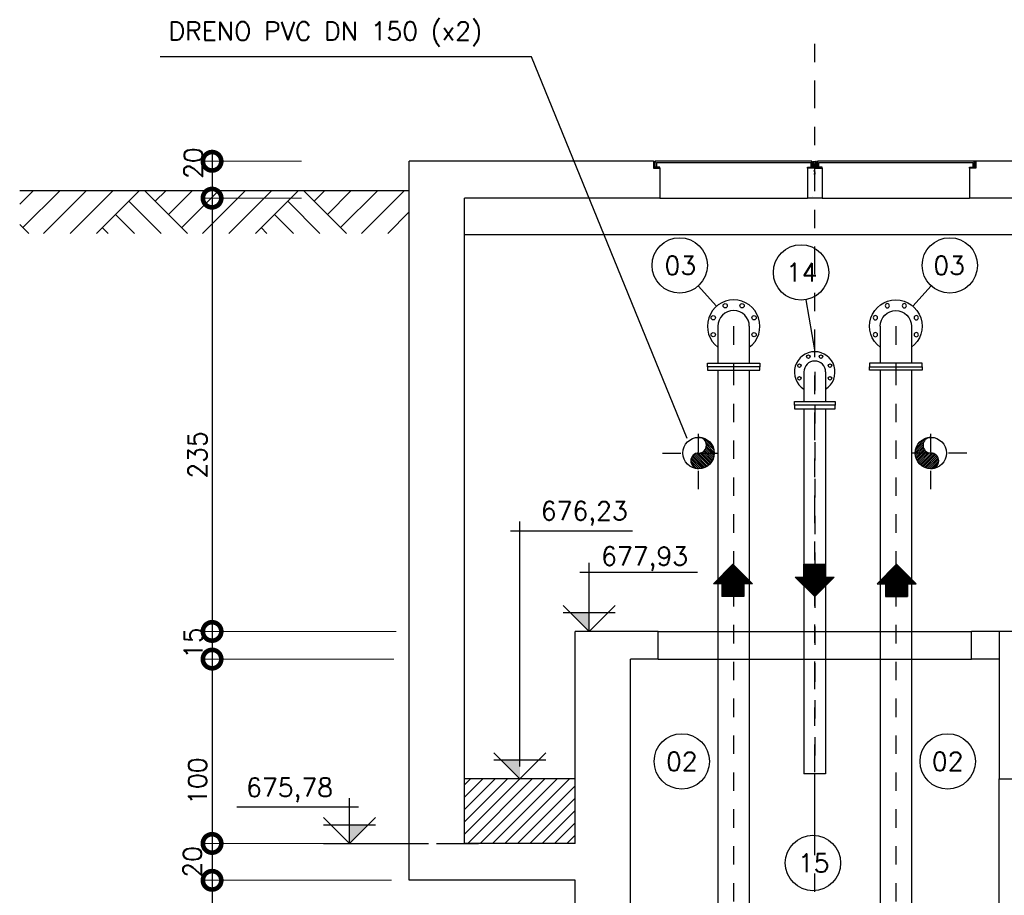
# Model space of a CAD drawing. Header units: millimetres. Extents: x 197878 to 197999, y 8707048 to 8707095.
# Tile 24 of 36: x 197896 to 197901, y 8707072 to 8707077. Entities that reach past the tile are written whole.
import ezdxf
from ezdxf.enums import TextEntityAlignment as Align

# ---------------------------------------------------------------- set-up
doc = ezdxf.new("R2010")
doc.units = ezdxf.units.MM
doc.header["$LTSCALE"] = 0.1
doc.linetypes.add('DASHDOT', pattern=[1, 0.5, -0.25, 0, -0.25])
doc.linetypes.add('HIDDEN', pattern=[0.375, 0.25, -0.125])
doc.layers.get('Defpoints').update_dxf_attribs({"lineweight": 9})
for name, color, linetype in [('BAR-EIXOS', 7, 'DASHDOT'), ('BAR-FUROS', 7, 'Continuous'), ('BAR-PECAS', 2, 'Continuous'), ('CONCRETO', 3, 'Continuous'), ('COTAS', 7, 'Continuous'), ('DIM', 7, 'Continuous'), ('EIXO', 7, 'DASHDOT'), ('ELEVAÇÃO', 2, 'Continuous'), ('ESTRUTURA', 5, 'Continuous'), ('HACHURA', 7, 'Continuous'), ('LFINA', 3, 'Continuous'), ('LGROSSA', 5, 'Continuous'), ('PROJ', 7, 'HIDDEN'), ('RELAÇÀO', 2, 'Continuous'), ('TAMPA', 3, 'Continuous'), ('TERRENO', 1, 'Continuous'), ('TEXTO', 2, 'Continuous')]:
    doc.layers.add(name, color=color, linetype=linetype)
doc.styles.add('romans', font='romans.shx')
doc.dimstyles.get("Standard").update_dxf_attribs({"dimtxt": 0.1, "dimasz": 0.2, "dimexe": 0.05, "dimexo": 0.05, "dimgap": 0.025, "dimtad": 1, "dimtoh": 1, "dimdec": 0, "dimlfac": 100, "dimzin": 0, "dimdsep": 46, "dimtxsty": 'romans', "dimblk1": 'DOTSMALL', "dimblk2": 'DOTSMALL', "dimsah": 1, "dimcen": 0.3, "dimdle": 0.05, "dimclrd": 7, "dimclre": 7, "dimclrt": 2, "dimazin": 0, "dimtfac": 1, "dimtdec": 0, "dimtmove": 2, "dimatfit": 3, "dimldrblk": 'DOTSMALL', "dimfxl": 0, "dimtolj": 1, "dimtzin": 0, "dimlwe": 5, "dimarcsym": 0})

# ---------------------------------------------------------------- blocks, each defined once
blk = doc.blocks.new('_DOTSMALL')
at = {"color": 0, "linetype": 'ByBlock', "const_width": 0.5}
blk.add_lwpolyline([(-0.0625, 0, 1), (0.0625, 0, 1)], format="xyb", close=True, dxfattribs=at)
blk = doc.blocks.new('*D160')
at = {"layer": 'Defpoints', "color": 0}
for p in [(197897.3827, 8707076.0107), (197896.8482, 8707075.8107), (197897.3827, 8707075.8107)]:
    blk.add_point(p, dxfattribs=at)
at = {"layer": 'DIM', "color": 7, "lineweight": -2}
blk.add_line((197896.8482, 8707076.0607), (197896.8482, 8707075.7607), dxfattribs=at)
at = {"layer": 'DIM', "color": 7, "lineweight": 5}
for p, q in [((197897.3327, 8707076.0107), (197896.7982, 8707076.0107)), ((197897.3327, 8707075.8107), (197896.7982, 8707075.8107))]:
    blk.add_line(p, q, dxfattribs=at)
at = {"layer": 'DIM', "color": 7, "lineweight": -2, "xscale": 0.2, "yscale": 0.2, "zscale": 0.2}
for p, rotation in [((197896.8482, 8707076.0107), 90), ((197896.8482, 8707075.8107), 270)]:
    blk.add_blockref('_DOTSMALL', p, dxfattribs=dict(at, rotation=rotation))
at = {"layer": 'DIM', "color": 2, "insert": (197896.7465, 8707076.0007), "char_height": 0.1, "attachment_point": 5, "rotation": 90, "style": 'romans'}
blk.add_mtext('\\A1;20', dxfattribs=at)
blk = doc.blocks.new('*D161')
at = {"layer": 'Defpoints', "color": 0}
for p in [(197897.6827, 8707073.3107), (197896.8482, 8707072.3107), (197897.8846, 8707072.3107)]:
    blk.add_point(p, dxfattribs=at)
at = {"layer": 'DIM', "color": 7, "lineweight": -2}
blk.add_line((197896.8482, 8707073.3607), (197896.8482, 8707072.2607), dxfattribs=at)
at = {"layer": 'DIM', "color": 7, "lineweight": 5}
blk.add_line((197897.8346, 8707072.3107), (197896.7982, 8707072.3107), dxfattribs=at)
at = {"layer": 'DIM', "color": 7, "lineweight": -2, "xscale": 0.2, "yscale": 0.2, "zscale": 0.2}
for p, rotation in [((197896.8482, 8707073.3107), 90), ((197896.8482, 8707072.3107), 270)]:
    blk.add_blockref('_DOTSMALL', p, dxfattribs=dict(at, rotation=rotation))
at = {"layer": 'DIM', "color": 2, "insert": (197896.7698, 8707072.6486), "char_height": 0.1, "attachment_point": 5, "rotation": 90, "style": 'romans'}
blk.add_mtext('\\A1;100', dxfattribs=at)
blk = doc.blocks.new('*D162')
at = {"layer": 'Defpoints', "color": 0}
for p in [(197897.6827, 8707072.3107), (197896.8482, 8707072.1107), (197897.8712, 8707072.1107)]:
    blk.add_point(p, dxfattribs=at)
at = {"layer": 'DIM', "color": 7, "lineweight": -2}
blk.add_line((197896.8482, 8707072.3607), (197896.8482, 8707072.0607), dxfattribs=at)
at = {"layer": 'DIM', "color": 7, "lineweight": 5}
blk.add_line((197897.8212, 8707072.1107), (197896.7982, 8707072.1107), dxfattribs=at)
at = {"layer": 'DIM', "color": 7, "lineweight": -2, "xscale": 0.2, "yscale": 0.2, "zscale": 0.2}
for p, rotation in [((197896.8482, 8707072.3107), 90), ((197896.8482, 8707072.1107), 270)]:
    blk.add_blockref('_DOTSMALL', p, dxfattribs=dict(at, rotation=rotation))
at = {"layer": 'DIM', "color": 2, "insert": (197896.7416, 8707072.2107), "char_height": 0.1, "attachment_point": 5, "rotation": 90, "style": 'romans'}
blk.add_mtext('\\A1;20', dxfattribs=at)
blk = doc.blocks.new('*D163')
at = {"layer": 'Defpoints', "color": 0}
for p in [(197897.3827, 8707072.1107), (197896.8482, 8707070.4107), (197898.7952, 8707070.4107)]:
    blk.add_point(p, dxfattribs=at)
at = {"layer": 'DIM', "color": 7, "lineweight": -2}
blk.add_line((197896.8482, 8707072.1607), (197896.8482, 8707070.3607), dxfattribs=at)
at = {"layer": 'DIM', "color": 7, "lineweight": 5}
blk.add_line((197898.7452, 8707070.4107), (197896.7982, 8707070.4107), dxfattribs=at)
at = {"layer": 'DIM', "color": 7, "lineweight": -2, "xscale": 0.2, "yscale": 0.2, "zscale": 0.2}
for p, rotation in [((197896.8482, 8707072.1107), 90), ((197896.8482, 8707070.4107), 270)]:
    blk.add_blockref('_DOTSMALL', p, dxfattribs=dict(at, rotation=rotation))
at = {"layer": 'DIM', "color": 2, "insert": (197896.7732, 8707071.2607), "char_height": 0.1, "attachment_point": 5, "rotation": 90, "style": 'romans'}
blk.add_mtext('\\A1;170', dxfattribs=at)
blk = doc.blocks.new('*D164')
at = {"layer": 'Defpoints', "color": 0}
for p in [(197897.6827, 8707075.8107), (197896.8482, 8707073.4607), (197897.898, 8707073.4607)]:
    blk.add_point(p, dxfattribs=at)
at = {"layer": 'DIM', "color": 7, "lineweight": -2}
blk.add_line((197896.8482, 8707075.8607), (197896.8482, 8707073.4107), dxfattribs=at)
at = {"layer": 'DIM', "color": 7, "lineweight": 5}
blk.add_line((197897.848, 8707073.4607), (197896.7982, 8707073.4607), dxfattribs=at)
at = {"layer": 'DIM', "color": 7, "lineweight": -2, "xscale": 0.2, "yscale": 0.2, "zscale": 0.2}
for p, rotation in [((197896.8482, 8707075.8107), 90), ((197896.8482, 8707073.4607), 270)]:
    blk.add_blockref('_DOTSMALL', p, dxfattribs=dict(at, rotation=rotation))
at = {"layer": 'DIM', "color": 2, "insert": (197896.7689, 8707074.4181), "char_height": 0.1, "attachment_point": 5, "rotation": 90, "style": 'romans'}
blk.add_mtext('\\A1;235', dxfattribs=at)
blk = doc.blocks.new('*D165')
at = {"layer": 'Defpoints', "color": 0}
for p in [(197897.898, 8707073.4607), (197896.8482, 8707073.3107), (197897.8846, 8707073.3107)]:
    blk.add_point(p, dxfattribs=at)
at = {"layer": 'DIM', "color": 7, "lineweight": -2}
blk.add_line((197896.8482, 8707073.5107), (197896.8482, 8707073.2607), dxfattribs=at)
at = {"layer": 'DIM', "color": 7, "lineweight": 5}
for p, q in [((197897.848, 8707073.4607), (197896.7982, 8707073.4607)), ((197897.8346, 8707073.3107), (197896.7982, 8707073.3107))]:
    blk.add_line(p, q, dxfattribs=at)
at = {"layer": 'DIM', "color": 7, "lineweight": -2, "xscale": 0.2, "yscale": 0.2, "zscale": 0.2}
for p, rotation in [((197896.8482, 8707073.4607), 90), ((197896.8482, 8707073.3107), 270)]:
    blk.add_blockref('_DOTSMALL', p, dxfattribs=dict(at, rotation=rotation))
at = {"layer": 'DIM', "color": 2, "insert": (197896.7465, 8707073.3973), "char_height": 0.1, "attachment_point": 5, "rotation": 90, "style": 'romans'}
blk.add_mtext('\\A1;15', dxfattribs=at)
blk = doc.blocks.new('BB-3-CC01-N10-D100-S0')
at = {"layer": 'BAR-EIXOS'}
blk.add_line((0, 0), (0, -0.18), dxfattribs=at)
at = {"layer": 'BAR-FUROS'}
for centre in [(-0.0344, 0.0831), (0.0344, 0.0831), (-0.0831, 0.0344), (0.0831, 0.0344), (-0.0831, -0.0344), (0.0831, -0.0344)]:
    blk.add_circle(centre, 0.0095, dxfattribs=at)
at = {"layer": 'BAR-PECAS'}
for p, q in [((-0.059, 0), (-0.059, -0.161)), ((0.059, 0), (0.059, -0.161))]:
    blk.add_line(p, q, dxfattribs=at)
blk.add_lwpolyline([(0.11, -0.18), (-0.11, -0.18), (-0.11, -0.161), (0.11, -0.161)], close=True, dxfattribs=at)
for radius, start, end in [(0.11, 302.4364, 237.5636), (0.059, 0, 180)]:
    blk.add_arc((0, 0), radius, start, end, dxfattribs=at)
blk = doc.blocks.new('BB-3-CC01-N10-D150-S0')
at = {"layer": 'BAR-EIXOS'}
blk.add_line((0, 0), (0, -0.22), dxfattribs=at)
at = {"layer": 'BAR-FUROS'}
for centre in [(-0.0459, 0.1109), (0.0459, 0.1109), (-0.1109, 0.0459), (0.1109, 0.0459), (-0.1109, -0.0459), (0.1109, -0.0459)]:
    blk.add_circle(centre, 0.0115, dxfattribs=at)
at = {"layer": 'BAR-PECAS'}
for p, q in [((-0.085, 0), (-0.085, -0.201)), ((0.085, 0), (0.085, -0.201))]:
    blk.add_line(p, q, dxfattribs=at)
blk.add_lwpolyline([(0.1425, -0.22), (-0.1425, -0.22), (-0.1425, -0.201), (0.1425, -0.201)], close=True, dxfattribs=at)
for radius, start, end in [(0.1425, 306.619, 233.381), (0.085, 0, 180)]:
    blk.add_arc((0, 0), radius, start, end, dxfattribs=at)
blk = doc.blocks.new('A$C26ED7CE0')
for p, q in [((0.1661, 0.1761), (0.0461, 0.1761)), ((0.0461, 0.1061), (0.0461, 0.1761)), ((0.1661, 0.1061), (0.1661, 0.1761)), ((0.1061, 0), (0, 0.1061)), ((0.0461, 0.1061), (0, 0.1061)), ((0.1061, 0), (0.2121, 0.1061)), ((0.2121, 0.1061), (0.1661, 0.1061))]:
    blk.add_line(p, q)
at = {"color": 0}
for p, q in [((0.1632, 0.0571), (0.0461, 0.1742)), ((0.1614, 0.0553), (0.0461, 0.1707)), ((0.1596, 0.0536), (0.0461, 0.1671)), ((0.1579, 0.0518), (0.0461, 0.1636)), ((0.1649, 0.0589), (0.0478, 0.1761)), ((0.1667, 0.0606), (0.0513, 0.1761)), ((0.1685, 0.0624), (0.0548, 0.1761)), ((0.1702, 0.0642), (0.0584, 0.1761)), ((0.172, 0.0659), (0.0619, 0.1761)), ((0.1738, 0.0677), (0.0654, 0.1761)), ((0.1755, 0.0695), (0.069, 0.1761)), ((0.1773, 0.0712), (0.0725, 0.1761)), ((0.1791, 0.073), (0.076, 0.1761)), ((0.1809, 0.0748), (0.0796, 0.1761)), ((0.1826, 0.0766), (0.0831, 0.1761)), ((0.1844, 0.0783), (0.0866, 0.1761)), ((0.1862, 0.0801), (0.0902, 0.1761)), ((0.1879, 0.0819), (0.0937, 0.1761)), ((0.1661, 0.1072), (0.0972, 0.1761)), ((0.1661, 0.1108), (0.1008, 0.1761)), ((0.1661, 0.1143), (0.1043, 0.1761)), ((0.1661, 0.1179), (0.1079, 0.1761)), ((0.1661, 0.1214), (0.1114, 0.1761)), ((0.1661, 0.1249), (0.1149, 0.1761)), ((0.1661, 0.1285), (0.1185, 0.1761)), ((0.1661, 0.132), (0.122, 0.1761)), ((0.1661, 0.1355), (0.1255, 0.1761)), ((0.1661, 0.1391), (0.1291, 0.1761)), ((0.1661, 0.1426), (0.1326, 0.1761)), ((0.1661, 0.1461), (0.1361, 0.1761)), ((0.1661, 0.1497), (0.1397, 0.1761)), ((0.1661, 0.1532), (0.1432, 0.1761)), ((0.1661, 0.1567), (0.1467, 0.1761)), ((0.1661, 0.1603), (0.1503, 0.1761)), ((0.1661, 0.1638), (0.1538, 0.1761)), ((0.1661, 0.1674), (0.1574, 0.1761)), ((0.1661, 0.1709), (0.1609, 0.1761)), ((0.1661, 0.1744), (0.1644, 0.1761)), ((0.1561, 0.05), (0.0461, 0.1601)), ((0.1543, 0.0483), (0.0461, 0.1565)), ((0.1526, 0.0465), (0.0461, 0.153)), ((0.1508, 0.0447), (0.0461, 0.1495)), ((0.149, 0.043), (0.0461, 0.1459)), ((0.1473, 0.0412), (0.0461, 0.1424)), ((0.1455, 0.0394), (0.0461, 0.1389)), ((0.1437, 0.0377), (0.0461, 0.1353)), ((0.142, 0.0359), (0.0461, 0.1318)), ((0.1402, 0.0341), (0.0461, 0.1283)), ((0.1384, 0.0324), (0.0461, 0.1247)), ((0.1367, 0.0306), (0.0461, 0.1212)), ((0.1349, 0.0288), (0.0461, 0.1176)), ((0.1331, 0.0271), (0.0461, 0.1141)), ((0.1314, 0.0253), (0.0461, 0.1106)), ((0.1296, 0.0235), (0.0461, 0.107)), ((0.1066, 0.0005), (0.0011, 0.1061)), ((0.1084, 0.0023), (0.0046, 0.1061)), ((0.1101, 0.0041), (0.0081, 0.1061)), ((0.1119, 0.0058), (0.0117, 0.1061)), ((0.1137, 0.0076), (0.0152, 0.1061)), ((0.1154, 0.0094), (0.0188, 0.1061)), ((0.1172, 0.0111), (0.0223, 0.1061)), ((0.119, 0.0129), (0.0258, 0.1061)), ((0.1207, 0.0147), (0.0294, 0.1061)), ((0.1225, 0.0164), (0.0329, 0.1061)), ((0.1243, 0.0182), (0.0364, 0.1061)), ((0.1261, 0.02), (0.04, 0.1061)), ((0.1278, 0.0218), (0.0435, 0.1061)), ((0.1897, 0.0836), (0.1672, 0.1061)), ((0.1915, 0.0854), (0.1708, 0.1061)), ((0.1932, 0.0872), (0.1743, 0.1061)), ((0.195, 0.0889), (0.1779, 0.1061)), ((0.1968, 0.0907), (0.1814, 0.1061)), ((0.1985, 0.0925), (0.1849, 0.1061)), ((0.2003, 0.0942), (0.1885, 0.1061)), ((0.2021, 0.096), (0.192, 0.1061))]:
    blk.add_line(p, q, dxfattribs=at)

msp = doc.modelspace()

# ---------------------------------------------------------------- hatches: boundary and pattern name
at = {"layer": 'BAR-PECAS'}
h = msp.add_hatch(dxfattribs=at)
h.set_pattern_fill('ANSI31', color=9, scale=0.002265, angle=180, style=0)
h.set_pattern_definition([(315, (198009.91519, 8706974.5258995), (-0.0050857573, -0.0050857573), [])])
h.paths.add_polyline_path([(197899.48841, 8707074.34342, -1), (197899.48841, 8707074.42842)])
h.paths.add_polyline_path([(197899.48841, 8707074.42842), (197899.57341, 8707074.42842, -0.4142136), (197899.48841, 8707074.34342)])
h.paths.add_polyline_path([(197899.57341, 8707074.42842), (197899.48841, 8707074.42842, 0.9999987), (197899.48841, 8707074.51342, -0.4142136)])
h = msp.add_hatch(dxfattribs=at)
h.set_pattern_fill('ANSI31', color=9, scale=0.002265, angle=180, style=0)
h.set_pattern_definition([(225, (197790.321623, 8706974.5258995), (0.0050857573, -0.0050857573), [])])
h.paths.add_polyline_path([(197900.74841, 8707074.34342, 1), (197900.74841, 8707074.42842)])
h.paths.add_polyline_path([(197900.74841, 8707074.42842), (197900.66341, 8707074.42842, 0.4142136), (197900.74841, 8707074.34342)])
h.paths.add_polyline_path([(197900.66341, 8707074.42842), (197900.74841, 8707074.42842, -0.9999987), (197900.74841, 8707074.51342, 0.4142136)])
at = {"layer": 'CONCRETO'}
h = msp.add_hatch(dxfattribs=at)
h.set_pattern_fill('AR-CONC', color=256, scale=0.001, style=0)
h.set_pattern_definition([(130, (198005.7883, 8706993.36226), (-0.18218467, -0.01593909), [0.01905, -0.20955]), (185, (198005.7883, 8706993.36226), (0.03524283, 0.19105664), [0.01524, -0.16764]), (79.549, (198005.77312, 8706993.36093), (-0.1469425, 0.17511669), [0.01619, -0.17809]), (133.8158, (198005.7883, 8706993.41306), (-0.27107904, -0.04204233), [0.028575, -0.314325]), (83.3644, (198005.76572, 8706993.40956), (-0.23740423, 0.24742556), [0.024285, -0.267135]), (188.816, (198005.7883, 8706993.41306), (-0.2374046, 0.2474251), [0.02286, -0.25146]), (159, (198005.7629, 8706993.40036), (-0.15161488, -0.10226552), [0.01905, -0.20955]), (214, (198005.7629, 8706993.40036), (-0.06180203, 0.18418797), [0.01524, -0.16764]), (108.5486, (198005.75027, 8706993.39184), (-0.2134165, 0.08192286), [0.01619, -0.17809]), (142.5, (198005.788307, 8706993.36226), (-0.003088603, 0.08455504), [0, -0.165608, 0, -0.17018, 0, -0.168275]), (172.5, (198005.78831, 8706993.36226), (-0.06681966, 0.100180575), [0, -0.097028, 0, -0.161798, 0, -0.064135]), (212.5, (198005.84495, 8706993.36226), (-0.135590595, -0.005728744), [0, -0.0635, 0, -0.19812, 0, -0.26289]), (222.5, (198005.87035, 8706993.36226), (-0.14812918, 0.02542649), [0, -0.08255, 0, -0.131572, 0, -0.18669])])
h.paths.add_polyline_path([(197900.07841, 8707075.92573), (197900.11341, 8707075.92573), (197900.11341, 8707075.96073), (197900.12341, 8707075.96073), (197900.12341, 8707075.92573), (197900.15841, 8707075.92573), (197900.15841, 8707075.81073), (197900.07841, 8707075.81073)])
at = {"layer": 'ELEVAÇÃO'}
for points in [[(197898.89415, 8707073.56215), (197898.79273, 8707073.56215), (197898.89415, 8707073.46073)], [(197898.51841, 8707072.76215), (197898.41699, 8707072.76215), (197898.51841, 8707072.66073)], [(197897.59361, 8707072.41215), (197897.69503, 8707072.41215), (197897.59361, 8707072.31073)]]:
    msp.add_hatch(color=256, dxfattribs=at).paths.add_polyline_path(points)
at = {"layer": 'HACHURA'}
h = msp.add_hatch(dxfattribs=at)
h.set_pattern_fill('ANSI31', color=256, scale=0.015, style=0)
h.set_pattern_definition([(45, (-523782.578406, -252238.618236), (-0.033675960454, 0.033675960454), [])])
h.paths.add_polyline_path([(197898.81841, 8707072.31073), (197898.81841, 8707072.66073), (197898.21841, 8707072.66073), (197898.21841, 8707072.31073)])
at = {"layer": 'PROJ'}
h = msp.add_hatch(dxfattribs=at)
h.set_pattern_fill('ANSI31', color=256, scale=0.025, style=0)
h.set_pattern_definition([(135, (198043.78695, 8707038.7889183), (0.00220970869, 0.00220970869), [])])
h.paths.add_polyline_path([(197900.07841, 8707075.97898), (197900.10841, 8707075.97898), (197900.10841, 8707076.00898), (197900.11341, 8707076.00898), (197900.11341, 8707075.97398), (197900.07841, 8707075.97398)])
h = msp.add_hatch(dxfattribs=at)
h.set_pattern_fill('ANSI31', color=256, scale=0.025, style=0)
h.set_pattern_definition([(45, (197756.4498633, 8707038.7889183), (-0.00220970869, 0.00220970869), [])])
h.paths.add_polyline_path([(197900.15841, 8707075.97898), (197900.12841, 8707075.97898), (197900.12841, 8707076.00898), (197900.12341, 8707076.00898), (197900.12341, 8707075.97398), (197900.15841, 8707075.97398)])
h = msp.add_hatch(dxfattribs=at)
h.set_pattern_fill('ANSI31', color=256, scale=0.025, style=0)
h.set_pattern_definition([(135, (198044.66695, 8707038.7889183), (0.00220970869, 0.00220970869), [])])
h.paths.add_polyline_path([(197900.95841, 8707075.97898), (197900.98841, 8707075.97898), (197900.98841, 8707076.00898), (197900.99341, 8707076.00898), (197900.99341, 8707075.97398), (197900.95841, 8707075.97398)])
at = {"layer": 'TERRENO'}
h = msp.add_hatch(dxfattribs=at)
h.set_pattern_fill('AR-PARQ1', scale=0.002, angle=45, style=0)
h.set_pattern_definition([(135, (38025.2066, -61005.3963), (-0.862104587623, 6e-17), [0.6096, -0.6096]), (135, (38025.27845, -61005.32446), (-0.862104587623, 6e-17), [0.6096, -0.6096]), (135, (38025.3503, -61005.2526), (-0.862104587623, 6e-17), [0.6096, -0.6096]), (135, (38025.42214, -61005.1808), (-0.862104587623, 6e-17), [0.6096, -0.6096]), (135, (38025.494, -61005.10893), (-0.862104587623, 6e-17), [0.6096, -0.6096]), (135, (38025.5658, -61005.0371), (-0.862104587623, 6e-17), [0.6096, -0.6096]), (135, (38025.63767, -61004.96525), (-0.862104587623, 6e-17), [0.6096, -0.6096]), (45, (38024.77556, -61004.96525), (0.862104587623, -6e-17), [0.6096, -0.6096]), (45, (38024.7037, -61004.8934), (0.862104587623, -6e-17), [0.6096, -0.6096]), (45, (38024.6319, -61004.82156), (0.862104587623, -6e-17), [0.6096, -0.6096]), (45, (38024.56003, -61004.7497), (0.862104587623, -6e-17), [0.6096, -0.6096]), (45, (38024.4882, -61004.6779), (0.862104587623, -6e-17), [0.6096, -0.6096]), (45, (38024.41635, -61004.60604), (0.862104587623, -6e-17), [0.6096, -0.6096]), (45, (38024.3445, -61004.5342), (0.862104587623, -6e-17), [0.6096, -0.6096])])
h.paths.add_polyline_path([(197897.91841, 8707075.6193), (197897.91841, 8707075.85073), (197895.8043, 8707075.85073), (197895.8043, 8707075.6193)])

# ---------------------------------------------------------------- linework, layer by layer
for p, q in [((197899.27841, 8707075.81073), (197900.07841, 8707075.81073)), ((197900.15841, 8707075.81073), (197900.95841, 8707075.81073))]:
    msp.add_line(p, q)
at = {"layer": 'BAR-EIXOS'}
for p, q in [((197899.67841, 8707074.89606), (197899.67841, 8707070.56073)), ((197900.55841, 8707074.89606), (197900.55841, 8707070.56073)), ((197900.11841, 8707074.68793), (197900.11841, 8707072.68793)), ((197899.48841, 8707074.23247), (197899.48841, 8707074.62436)), ((197900.74841, 8707074.23247), (197900.74841, 8707074.62436)), ((197899.29246, 8707074.42842), (197899.68435, 8707074.42842)), ((197900.94435, 8707074.42842), (197900.55246, 8707074.42842))]:
    msp.add_line(p, q, dxfattribs=at)
at = {"layer": 'BAR-PECAS'}
for p, q in [((197899.59341, 8707074.87706), (197899.59341, 8707071.29635)), ((197899.76341, 8707074.87706), (197899.76341, 8707071.2963)), ((197900.47341, 8707074.87706), (197900.47341, 8707071.2963)), ((197900.64341, 8707074.87706), (197900.64341, 8707071.29635)), ((197900.05941, 8707074.66893), (197900.05941, 8707072.68793)), ((197900.17741, 8707074.66893), (197900.17741, 8707072.68793)), ((197900.17741, 8707072.68793), (197900.05941, 8707072.68793))]:
    msp.add_line(p, q, dxfattribs=at)
at = {"layer": 'BAR-PECAS', "color": 1}
msp.add_lwpolyline([(197898.21841, 8707075.61331), (197902.01841, 8707075.61331)], dxfattribs=at)
at = {"layer": 'BAR-PECAS'}
for points in [[(197899.82091, 8707074.89606), (197899.53591, 8707074.89606), (197899.53591, 8707074.87706), (197899.82091, 8707074.87706)], [(197900.41591, 8707074.89606), (197900.70091, 8707074.89606), (197900.70091, 8707074.87706), (197900.41591, 8707074.87706)], [(197900.22841, 8707074.68793), (197900.00841, 8707074.68793), (197900.00841, 8707074.66893), (197900.22841, 8707074.66893)]]:
    msp.add_lwpolyline(points, close=True, dxfattribs=at)
for centre in [(197899.48841, 8707074.42842), (197900.74841, 8707074.42842)]:
    msp.add_circle(centre, 0.085, dxfattribs=at)
for centre, start, end in [((197899.48841, 8707074.47092), 270, 90), ((197900.74841, 8707074.47092), 90, 270), ((197899.48841, 8707074.38592), 90, 270), ((197900.74841, 8707074.38592), 270, 90)]:
    msp.add_arc(centre, 0.0425, start, end, dxfattribs=at)
at = {"layer": 'DIM'}
for p, q in [((197897.45248, 8707072.31073), (197898.02304, 8707072.31073)), ((197898.06638, 8707072.31073), (197898.29341, 8707072.31073))]:
    msp.add_line(p, q, dxfattribs=at)
at = {"layer": 'EIXO', "ltscale": 3}
msp.add_line((197900.11841, 8707069.99805), (197900.11841, 8707076.69083), dxfattribs=at)
at = {"layer": 'ELEVAÇÃO', "color": 3, "linetype": 'Continuous'}
for p, q in [((197898.51841, 8707072.72761), (197898.51841, 8707074.05699)), ((197898.46841, 8707074.00699), (197899.12888, 8707074.00699)), ((197898.89415, 8707073.46073), (197898.89415, 8707073.83221)), ((197898.84415, 8707073.78221), (197899.48162, 8707073.78221)), ((197898.89415, 8707073.46073), (197898.75273, 8707073.60215)), ((197898.89415, 8707073.46073), (197899.03557, 8707073.60215)), ((197899.03557, 8707073.56215), (197898.75273, 8707073.56215)), ((197898.51841, 8707072.66073), (197898.37699, 8707072.80215)), ((197898.51841, 8707072.66073), (197898.65983, 8707072.80215)), ((197898.65983, 8707072.76215), (197898.37699, 8707072.76215)), ((197897.59361, 8707072.31073), (197897.59361, 8707072.55712)), ((197897.64361, 8707072.50712), (197896.98314, 8707072.50712)), ((197897.59361, 8707072.31073), (197897.45219, 8707072.45215)), ((197897.59361, 8707072.31073), (197897.73503, 8707072.45215)), ((197897.45219, 8707072.41215), (197897.73503, 8707072.41215))]:
    msp.add_line(p, q, dxfattribs=at)
at = {"layer": 'ESTRUTURA'}
for p, q in [((197897.91841, 8707072.11073), (197897.91841, 8707076.01073)), ((197899.24341, 8707076.01073), (197897.91841, 8707076.01073)), ((197900.11341, 8707076.00898), (197900.12341, 8707076.00898)), ((197900.11341, 8707076.00898), (197900.11341, 8707075.97398)), ((197900.12341, 8707076.00898), (197900.12341, 8707075.97398)), ((197902.31841, 8707076.01073), (197900.99341, 8707076.01073)), ((197900.07841, 8707075.97398), (197900.07841, 8707075.81073)), ((197900.11341, 8707075.97398), (197900.07841, 8707075.97398)), ((197900.12341, 8707075.97398), (197900.15841, 8707075.97398)), ((197900.15841, 8707075.97398), (197900.15841, 8707075.81073)), ((197898.21841, 8707072.31073), (197898.21841, 8707075.81073)), ((197899.27841, 8707075.81073), (197898.21841, 8707075.81073)), ((197900.15841, 8707075.81073), (197900.07841, 8707075.81073)), ((197902.01841, 8707075.81073), (197900.95841, 8707075.81073)), ((197898.81841, 8707072.31073), (197898.81841, 8707073.46073)), ((197899.26841, 8707073.46073), (197898.81841, 8707073.46073)), ((197899.26841, 8707073.31073), (197899.26841, 8707073.46073)), ((197900.96841, 8707073.31073), (197900.96841, 8707073.46073)), ((197901.11841, 8707073.46073), (197900.96841, 8707073.46073)), ((197899.11841, 8707070.41073), (197899.11841, 8707073.31073)), ((197899.26841, 8707073.31073), (197899.11841, 8707073.31073)), ((197901.11841, 8707073.31073), (197900.96841, 8707073.31073)), ((197901.11841, 8707070.41073), (197901.11841, 8707072.66073)), ((197901.11841, 8707072.66073), (197901.24339, 8707072.66073)), ((197898.81841, 8707072.31073), (197898.21841, 8707072.31073)), ((197898.81841, 8707072.11073), (197897.91841, 8707072.11073)), ((197898.81841, 8707070.11073), (197898.81841, 8707072.11073))]:
    msp.add_line(p, q, dxfattribs=at)
at = {"layer": 'ESTRUTURA', "color": 4}
msp.add_line((197898.81841, 8707072.66073), (197898.21841, 8707072.66073), dxfattribs=at)
at = {"layer": 'ESTRUTURA'}
for points in [[(197899.24341, 8707076.01073), (197899.24341, 8707075.97398), (197899.27841, 8707075.97398), (197899.27841, 8707075.81073)], [(197900.99341, 8707076.01073), (197900.99341, 8707075.97398), (197900.95841, 8707075.97398), (197900.95841, 8707075.81073)]]:
    msp.add_lwpolyline(points, dxfattribs=at)
at = {"layer": 'LFINA', "color": 3}
for p, q in [((197899.26841, 8707073.46073), (197900.96841, 8707073.46073)), ((197899.26841, 8707073.31073), (197900.96841, 8707073.31073))]:
    msp.add_line(p, q, dxfattribs=at)
at = {"layer": 'LFINA'}
for p, q in [((197901.11841, 8707073.46073), (197901.11841, 8707072.66073)), ((197901.24311, 8707073.46073), (197901.11841, 8707073.46073))]:
    msp.add_line(p, q, dxfattribs=at)
at = {"layer": 'LGROSSA'}
msp.add_line((197900.98841, 8707076.01073), (197900.98841, 8707076.01073), dxfattribs=at)
at = {"layer": 'PROJ'}
for p, q in [((197899.24341, 8707076.00312), (197899.24841, 8707076.00812)), ((197899.24341, 8707075.9987), (197899.24841, 8707076.0037)), ((197899.24341, 8707075.99428), (197899.24841, 8707075.99928)), ((197899.24341, 8707075.98986), (197899.24841, 8707075.99486)), ((197899.24341, 8707075.98544), (197899.24841, 8707075.99044)), ((197899.24341, 8707075.98102), (197899.24841, 8707075.98602)), ((197899.24341, 8707075.9766), (197899.24841, 8707075.9816)), ((197899.24521, 8707075.97398), (197899.25021, 8707075.97898)), ((197899.24962, 8707075.97398), (197899.25462, 8707075.97898)), ((197899.25404, 8707075.97398), (197899.25904, 8707075.97898)), ((197899.25846, 8707075.97398), (197899.26346, 8707075.97898)), ((197899.26288, 8707075.97398), (197899.26788, 8707075.97898)), ((197899.2673, 8707075.97398), (197899.2723, 8707075.97898)), ((197899.27172, 8707075.97398), (197899.27672, 8707075.97898)), ((197899.27614, 8707075.97398), (197899.27841, 8707075.97624)), ((197900.13906, 8707075.97898), (197900.13986, 8707075.97978)), ((197900.98236, 8707075.97898), (197900.98256, 8707075.97918))]:
    msp.add_line(p, q, dxfattribs=at)
at = {"layer": 'RELAÇÀO', "color": 3}
for p, q in [((197899.48621, 8707075.33456), (197899.58581, 8707075.22437)), ((197900.7506, 8707075.33456), (197900.651, 8707075.22437)), ((197900.06968, 8707075.25994), (197900.11841, 8707074.97793)), ((197900.11841, 8707072.35451), (197900.11841, 8707072.68793))]:
    msp.add_line(p, q, dxfattribs=at)
msp.add_lwpolyline([(197899.42619, 8707074.50628), (197898.58203, 8707076.57685), (197896.56648, 8707076.57685)], dxfattribs=at)
for centre in [(197899.38553, 8707075.44594), (197900.85128, 8707075.44594), (197900.04412, 8707075.40789), (197899.39695, 8707072.75568), (197900.83986, 8707072.75568), (197900.10876, 8707072.20468)]:
    msp.add_circle(centre, 0.15014, dxfattribs=at)
at = {"layer": 'TAMPA'}
for p, q in [((197899.24341, 8707076.01073), (197899.24841, 8707076.01073)), ((197899.24841, 8707075.97898), (197899.24841, 8707076.01073)), ((197900.10341, 8707076.01073), (197899.25341, 8707076.01073)), ((197899.25341, 8707076.01073), (197899.25341, 8707076.00438)), ((197899.25341, 8707075.97898), (197899.25341, 8707076.00438)), ((197899.25976, 8707076.00438), (197899.25976, 8707075.97898)), ((197900.10341, 8707076.00438), (197900.10341, 8707076.01073)), ((197900.10841, 8707075.97898), (197900.10841, 8707076.00898)), ((197900.10841, 8707076.00898), (197900.11341, 8707076.00898)), ((197900.12841, 8707076.00898), (197900.12341, 8707076.00898)), ((197900.12841, 8707075.97898), (197900.12841, 8707076.00898)), ((197900.99341, 8707076.01073), (197900.13341, 8707076.01073)), ((197900.13341, 8707076.01073), (197900.13341, 8707076.00438)), ((197900.98341, 8707076.00438), (197900.98341, 8707076.01073)), ((197900.98841, 8707075.97898), (197900.98841, 8707076.01073)), ((197900.99341, 8707076.01073), (197900.98841, 8707076.01073)), ((197899.27841, 8707075.97898), (197899.24841, 8707075.97898)), ((197899.25976, 8707075.97898), (197899.25341, 8707075.97898)), ((197899.27841, 8707075.97398), (197899.27841, 8707075.97898)), ((197900.07841, 8707075.97398), (197900.07841, 8707075.97898)), ((197900.07841, 8707075.97898), (197900.10841, 8707075.97898)), ((197900.15841, 8707075.97898), (197900.12841, 8707075.97898)), ((197900.15841, 8707075.97398), (197900.15841, 8707075.97898)), ((197900.95841, 8707075.97398), (197900.95841, 8707075.97898)), ((197900.95841, 8707075.97898), (197900.98841, 8707075.97898))]:
    msp.add_line(p, q, dxfattribs=at)
for points in [[(197899.25976, 8707076.00438), (197900.09706, 8707076.00438), (197900.09706, 8707075.97898), (197900.10341, 8707075.97898), (197900.10341, 8707076.00438)], [(197900.13341, 8707076.00438), (197900.13341, 8707075.97898), (197900.13976, 8707075.97898), (197900.13976, 8707076.00438), (197900.97706, 8707076.00438), (197900.97706, 8707075.97898), (197900.98341, 8707075.97898), (197900.98341, 8707076.00438)]]:
    msp.add_lwpolyline(points, dxfattribs=at)
at = {"layer": 'TERRENO'}
msp.add_line((197897.91841, 8707075.85073), (197895.8043, 8707075.85073), dxfattribs=at)

# ---------------------------------------------------------------- block references
at = {"layer": 'BAR-PECAS'}
for name, p in [('BB-3-CC01-N10-D150-S0', (197899.67841, 8707075.11606)), ('BB-3-CC01-N10-D100-S0', (197900.11841, 8707074.86793))]:
    msp.add_blockref(name, p, dxfattribs=at)
at = {"layer": 'BAR-PECAS', "xscale": -1}
msp.add_blockref('BB-3-CC01-N10-D150-S0', (197900.55841, 8707075.11606), dxfattribs=at)
at = {"layer": 'COTAS', "xscale": -1, "rotation": 180}
msp.add_blockref('A$C26ED7CE0', (197899.56827, 8707073.82579), dxfattribs=at)
at = {"layer": 'COTAS', "xscale": -1}
msp.add_blockref('A$C26ED7CE0', (197900.22447, 8707073.64972), dxfattribs=at)
at = {"layer": 'COTAS', "rotation": 180}
msp.add_blockref('A$C26ED7CE0', (197900.66855, 8707073.82579), dxfattribs=at)

# ---------------------------------------------------------------- texts
at = {"layer": 'RELAÇÀO', "style": 'romans'}
for s, p in [('03', (197899.38918, 8707075.44594)), ('14', (197900.04777, 8707075.40789)), ('03', (197900.84763, 8707075.44594)), ('02', (197899.39695, 8707072.75568)), ('02', (197900.83986, 8707072.75568)), ('15', (197900.11241, 8707072.20468))]:
    msp.add_text(s, height=0.1, dxfattribs=at).set_placement(p, align=Align.MIDDLE)
at = {"layer": 'TEXTO', "style": 'romans'}
for s, p in [('DRENO PVC DN 150 (x2)', (197896.61172, 8707076.66708)), ('676,23', (197898.63209, 8707074.06498)), ('677,93', (197898.95949, 8707073.81895)), ('675,78', (197897.03303, 8707072.5651))]:
    msp.add_text(s, height=0.1, dxfattribs=at).set_placement(p)

# ---------------------------------------------------------------- dimensions: what is measured, and where the dimension line sits
at = {"layer": 'DIM'}
for base, p1, p2, override, picture, middle in [((197896.84818, 8707075.81073), (197897.38275, 8707076.01073), (197897.38275, 8707075.81073), {"dimse1": 0}, '*D160', (197896.74649, 8707076.00068)), ((197896.84818, 8707073.46073), (197897.68275, 8707075.81073), (197897.89797, 8707073.46073), {"dimse1": 1}, '*D164', (197896.76888, 8707074.41812)), ((197896.84818, 8707073.31073), (197897.89797, 8707073.46073), (197897.88458, 8707073.31073), {"dimse1": 0}, '*D165', (197896.74649, 8707073.39734)), ((197896.84818, 8707072.31073), (197897.68275, 8707073.31073), (197897.88458, 8707072.31073), {"dimse1": 1}, '*D161', (197896.76982, 8707072.6486)), ((197896.84818, 8707072.11073), (197897.68275, 8707072.31073), (197897.87119, 8707072.11073), {"dimse1": 1}, '*D162', (197896.74158, 8707072.21073))]:
    dim = msp.add_linear_dim(base=base, p1=p1, p2=p2, angle=90, dimstyle='Standard', override=override, dxfattribs=at)
    dim.commit()
    dim.dimension.update_dxf_attribs({"geometry": picture, "text_midpoint": middle, "dimtype": 160})
dim = msp.add_linear_dim(base=(197896.84818, 8707070.41073), p1=(197897.38275, 8707072.11073), p2=(197898.79519, 8707070.41073), angle=90, dimstyle='Standard', override={"dimse1": 1}, dxfattribs=at)
dim.commit()
dim.dimension.update_dxf_attribs({"geometry": '*D163', "text_midpoint": (197896.77318, 8707071.26073)})

doc.saveas('drawing.dxf')
